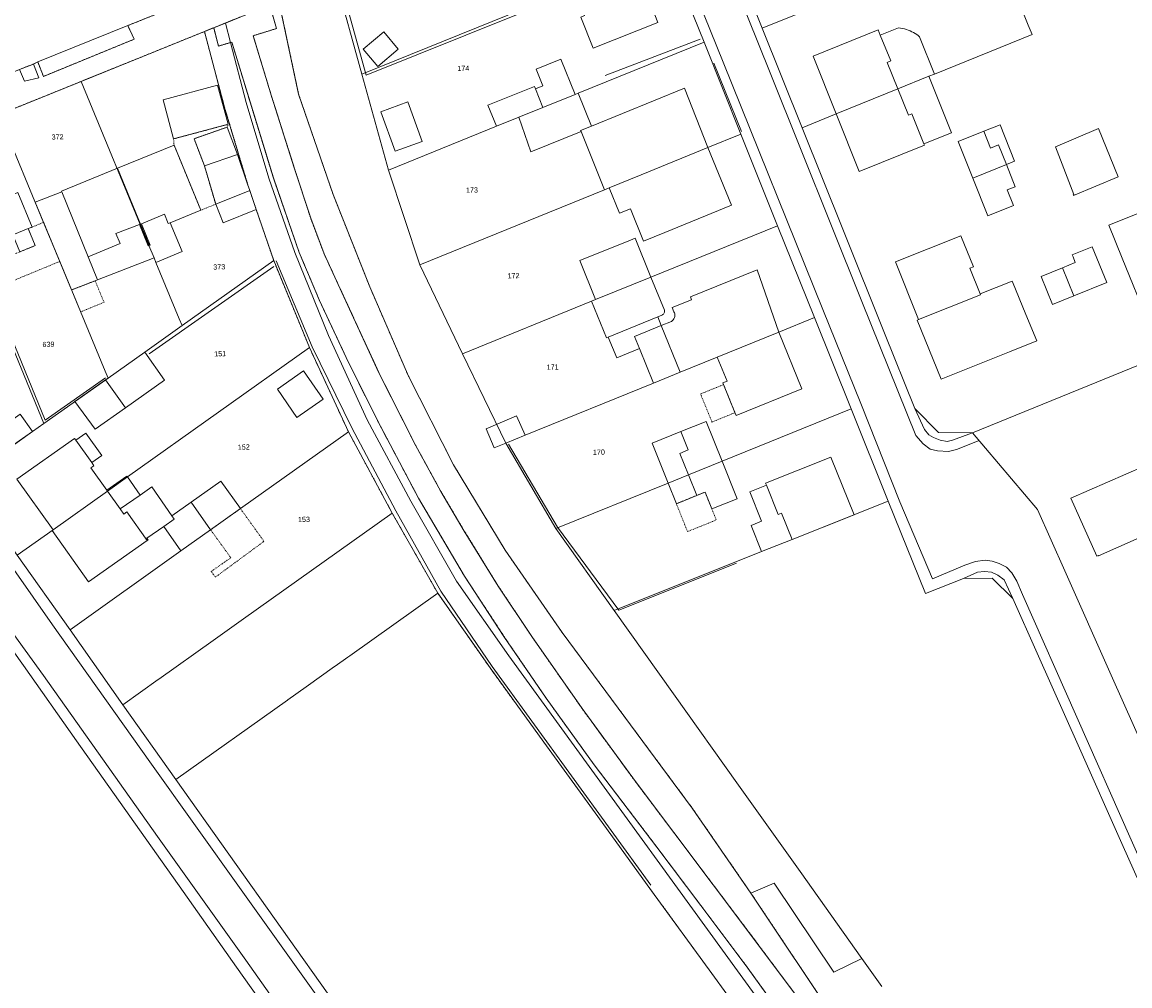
# Model space of a CAD drawing. Header units: millimetres. Extents: x -191 to 81095, y -508122 to 28741.
# Tile 224 of 251: x 5998 to 6148, y 9468 to 9599. Entities that reach past the tile are written whole.
import ezdxf

# ---------------------------------------------------------------- set-up
doc = ezdxf.new("R2010")
doc.units = ezdxf.units.MM
for name, pattern in [('VE22-087 DB - VST Hervest-Dorsten ALK VA2736$0$1', [0]), ('VE22-087 DB - VST Hervest-Dorsten ALK VA2736$0$2', [0.16, 0.06, -0.1]), ('VE22-087 DB - VST Hervest-Dorsten ALK VA2736$0$3', [0.26, 0.11, -0.15])]:
    doc.linetypes.add(name, pattern=pattern)
for name, color, linetype, lineweight in [('VE22-087 DB - VST Hervest-Dorsten ALK VA2736$0$AX_Bauteil', 7, 'VE22-087 DB - VST Hervest-Dorsten ALK VA2736$0$1', 18), ('VE22-087 DB - VST Hervest-Dorsten ALK VA2736$0$AX_Flurstueck', 9, 'VE22-087 DB - VST Hervest-Dorsten ALK VA2736$0$1', 18), ('VE22-087 DB - VST Hervest-Dorsten ALK VA2736$0$AX_Gebaeude', 7, 'VE22-087 DB - VST Hervest-Dorsten ALK VA2736$0$1', 18), ('VE22-087 DB - VST Hervest-Dorsten ALK VA2736$0$AX_IndustrieUndGewerbeflaeche', 7, 'VE22-087 DB - VST Hervest-Dorsten ALK VA2736$0$1', 18), ('VE22-087 DB - VST Hervest-Dorsten ALK VA2736$0$AX_SonstigesBauwerkOderSonstigeEinrichtung', 7, 'VE22-087 DB - VST Hervest-Dorsten ALK VA2736$0$1', 18), ('VE22-087 DB - VST Hervest-Dorsten ALK VA2736$0$AX_Strassenverkehr', 7, 'VE22-087 DB - VST Hervest-Dorsten ALK VA2736$0$1', 18), ('VE22-087 DB - VST Hervest-Dorsten ALK VA2736$0$AX_Strassenverkehrsanlage', 7, 'VE22-087 DB - VST Hervest-Dorsten ALK VA2736$0$1', 18), ('VE22-087 DB - VST Hervest-Dorsten ALK VA2736$0$AX_Vegetationsmerkmal', 7, 'VE22-087 DB - VST Hervest-Dorsten ALK VA2736$0$1', 18), ('VE22-087 DB - VST Hervest-Dorsten ALK VA2736$0$AX_Weg', 7, 'VE22-087 DB - VST Hervest-Dorsten ALK VA2736$0$1', 18), ('VE22-087 DB - VST Hervest-Dorsten ALK VA2736$0$AX_Wohnbauflaeche', 7, 'VE22-087 DB - VST Hervest-Dorsten ALK VA2736$0$1', 18)]:
    doc.layers.add(name, color=color, linetype=linetype, lineweight=lineweight)
doc.layers.add('XREF ALK Kataster', color=251, linetype='Continuous')
doc.styles.add('VE22-087 DB - VST Hervest-Dorsten ALK VA2736$0$0', font='arial.ttf')

# ---------------------------------------------------------------- blocks, each defined once
blk = doc.blocks.new('VE22-087 DB - VST Hervest-Dorsten ALK VA2736')
at = {"layer": 'VE22-087 DB - VST Hervest-Dorsten ALK VA2736$0$AX_Bauteil', "color": 7, "linetype": 'VE22-087 DB - VST Hervest-Dorsten ALK VA2736$0$1', "lineweight": 13, "ltscale": 0.5}
for points in [[(6084.71, 9557.68, 0), (6081.09, 9556.21, 0), (6081.76, 9554.56, 0), (6083.65, 9549.89, 0), (6087.25, 9551.36, 0)], [(6006.81, 9543.11, 0), (6005.45, 9542.14, 0), (6007.6, 9539.12, 0), (6008.98, 9540.09, 0)], [(6012.34, 9537.28, 0), (6009.66, 9535.37, 0), (6009.73, 9535.27, 0), (6011.46, 9532.84, 0), (6014.16, 9534.73, 0), (6012.44, 9537.19, 0)], [(6015.73, 9535.84, 0), (6014.16, 9534.73, 0), (6011.46, 9532.84, 0), (6011.96, 9532.15, 0), (6012.36, 9532.44, 0), (6015.11, 9528.57, 0), (6015.24, 9528.67, 0), (6015.08, 9528.89, 0), (6017.38, 9530.49, 0), (6018.76, 9531.45, 0), (6018.44, 9531.9, 0)]]:
    blk.add_polyline3d(points, close=True, dxfattribs=at)
at = {"layer": 'VE22-087 DB - VST Hervest-Dorsten ALK VA2736$0$AX_Flurstueck', "linetype": 'VE22-087 DB - VST Hervest-Dorsten ALK VA2736$0$1', "lineweight": 13, "ltscale": 0.5}
for points in [[(5995.06, 9586.22, 0), (6006.17, 9590.72, 0), (6022.85, 9597.47, 0), (6024.11, 9597.98, 0), (6025.7, 9598.62, 0), (6027.68, 9599.43, 0), (6031.69, 9601.05, 0), (6032.95, 9601.56, 0), (6040.61, 9604.66, 0), (6075.91, 9618.95, 0), (6081.46, 9621.2, 0), (6087.78, 9623.76, 0), (6092.58, 9625.7, 0), (6118.97, 9636.4, 0), (6134.13, 9642.54, 0), (6142.38, 9645.88, 0), (6147.57, 9647.99, 0), (6160.99, 9653.43, 0)], [(6151.93, 9496.19, 0), (6145.63, 9510.33, 0), (6139.35, 9524.46, 0), (6135.65, 9532.76, 0), (6126.82, 9543.16, 0), (6122.25, 9543.18, 0), (6119.02, 9546.45, 0), (6114.93, 9556.64, 0), (6109.36, 9570.5, 0), (6103.77, 9584.44, 0), (6098.36, 9597.91, 0), (6092.93, 9611.46, 0)], [(6085.5, 9608.46, 0), (6090.5, 9596.02, 0), (6095.49, 9583.58, 0), (6100.46, 9571.19, 0), (6105.46, 9558.75, 0), (6110.43, 9546.38, 0), (6115.43, 9533.9, 0), (6120.46, 9521.38, 0), (6125.6, 9523.42, 0), (6129.52, 9523.46, 0), (6132.29, 9520.72, 0), (6135.59, 9513.33, 0), (6141.31, 9500.46, 0), (6147.05, 9487.57, 0), (6152.77, 9474.73, 0)], [(6027.68, 9599.43, 0), (6025.7, 9598.62, 0), (6026.39, 9595.98, 0), (6028.51, 9587.85, 0), (6031.59, 9577.62, 0), (6035.08, 9567.54, 0), (6039.66, 9556.34, 0), (6044.9, 9544.92, 0), (6050.81, 9533.89, 0), (6056.96, 9523.08, 0), (6064.05, 9512.96, 0), (6102.18, 9460.42, 0)], [(6114.56, 9468.18, 0), (6111.86, 9471.98, 0), (6103.49, 9483.75, 0), (6095.15, 9495.47, 0), (6086.37, 9507.83, 0), (6078.33, 9519.12, 0), (6070.45, 9530.18, 0), (6063.65, 9541.77, 0), (6057.81, 9553.86, 0), (6052.02, 9565.87, 0), (6047.76, 9578.71, 0), (6044.18, 9591.69, 0), (6040.61, 9604.66, 0)], [(6102.18, 9460.42, 0), (6064.05, 9512.96, 0), (6056.96, 9523.08, 0), (6050.81, 9533.89, 0), (6044.9, 9544.92, 0), (6039.66, 9556.34, 0), (6035.08, 9567.54, 0), (6031.59, 9577.62, 0), (6028.51, 9587.85, 0), (6026.39, 9595.98, 0), (6025.7, 9598.62, 0), (6024.11, 9597.98, 0), (6022.85, 9597.47, 0), (6025.64, 9587.02, 0), (6028.75, 9576.69, 0), (6028.99, 9575.96, 0), (6029.87, 9573.39, 0), (6032.23, 9566.47, 0), (6037.08, 9554.68, 0), (6042.35, 9543.29, 0), (6048.29, 9532.27, 0), (6054.44, 9521.45, 0), (6061.52, 9511.33, 0), (6068.81, 9501.27, 0), (6076.11, 9491.22, 0), (6083.4, 9481.16, 0), (6091.54, 9469.96, 0), (6099.65, 9458.79, 0)], [(5991.11, 9521.81, 0), (5998.34, 9511.64, 0), (6005.53, 9501.46, 0), (6012.74, 9491.27, 0), (6019.98, 9481.04, 0), (6027.19, 9470.83, 0), (6034.36, 9460.73, 0)], [(6040.51, 9465.91, 0), (6033.33, 9476.01, 0), (6026.16, 9486.11, 0), (6018.97, 9496.23, 0), (6011.8, 9506.33, 0), (6004.66, 9516.49, 0), (5997.49, 9526.58, 0)]]:
    blk.add_polyline3d(points, dxfattribs=at)
for points in [[(6105.92, 9616.67, 0), (6097.56, 9613.29, 0), (6092.93, 9611.46, 0), (6098.36, 9597.91, 0), (6110.94, 9603.02, 0), (6115.93, 9605.05, 0), (6119.36, 9606.45, 0), (6129.45, 9610.55, 0), (6125.46, 9620.41, 0), (6123.05, 9619.43, 0), (6122.75, 9619.31, 0), (6122.37, 9620.24, 0), (6119.93, 9619.25, 0), (6118.83, 9621.97, 0)], [(6082.39, 9616.22, 0), (6079.71, 9618.92, 0), (6075.91, 9618.95, 0), (6040.61, 9604.66, 0), (6044.18, 9591.69, 0), (6072.88, 9603.34, 0), (6081.13, 9606.69, 0), (6085.5, 9608.46, 0)], [(6134.39, 9598.35, 0), (6129.45, 9610.55, 0), (6119.36, 9606.45, 0), (6115.93, 9605.05, 0), (6110.94, 9603.02, 0), (6098.36, 9597.91, 0), (6103.77, 9584.44, 0), (6108.38, 9586.33, 0), (6116.74, 9589.72, 0), (6120.92, 9591.41, 0), (6121.7, 9591.72, 0), (6134.91, 9597.07, 0)], [(6081.13, 9606.69, 0), (6072.88, 9603.34, 0), (6044.18, 9591.69, 0), (6047.76, 9578.71, 0), (6062.4, 9584.64, 0), (6065.4, 9585.86, 0), (6068.69, 9587.19, 0), (6073.06, 9588.96, 0), (6073.46, 9589.12, 0), (6090.5, 9596.02, 0), (6085.5, 9608.46, 0)], [(6028.75, 9576.69, 0), (6025.64, 9587.02, 0), (6022.85, 9597.47, 0), (6006.17, 9590.72, 0), (6015.34, 9568.51, 0), (6016.03, 9566.85, 0), (6016.29, 9566.22, 0), (6019.44, 9558.59, 0), (6019.82, 9557.67, 0), (6032.23, 9566.47, 0), (6029.87, 9573.39, 0), (6028.99, 9575.96, 0)], [(6090.5, 9596.02, 0), (6073.46, 9589.12, 0), (6073.06, 9588.96, 0), (6068.69, 9587.19, 0), (6065.4, 9585.86, 0), (6062.4, 9584.64, 0), (6047.76, 9578.71, 0), (6052.02, 9565.87, 0), (6077, 9576.05, 0), (6077.65, 9576.32, 0), (6082, 9578.09, 0), (6091.02, 9581.76, 0), (6095.49, 9583.58, 0)], [(5995.35, 9585.53, 0), (6001.09, 9571.64, 0), (6003.27, 9566.35, 0), (6009.42, 9551.48, 0), (6009.82, 9550.56, 0), (6014.78, 9554.08, 0), (6019.82, 9557.67, 0), (6019.44, 9558.59, 0), (6016.29, 9566.22, 0), (6016.03, 9566.85, 0), (6015.34, 9568.51, 0), (6006.17, 9590.72, 0), (5995.06, 9586.22, 0)], [(6001.09, 9571.64, 0), (5995.35, 9585.53, 0), (5994.77, 9585.29, 0), (5985.82, 9581.64, 0), (5989.22, 9573.37, 0), (6001.13, 9544.4, 0), (6009.82, 9550.56, 0), (6009.42, 9551.48, 0), (6003.27, 9566.35, 0)], [(6100.46, 9571.19, 0), (6095.49, 9583.58, 0), (6091.02, 9581.76, 0), (6082, 9578.09, 0), (6077.65, 9576.32, 0), (6077, 9576.05, 0), (6052.02, 9565.87, 0), (6057.81, 9553.86, 0), (6075.28, 9560.95, 0), (6075.82, 9561.18, 0), (6083.31, 9564.22, 0)], [(5985.74, 9545.36, 0), (5988.88, 9539.32, 0), (5997.91, 9545.68, 0), (5999.56, 9543.35, 0), (5999.59, 9543.31, 0), (6001.13, 9544.4, 0), (5989.22, 9573.37, 0), (5985.82, 9581.64, 0), (5975.72, 9577.52, 0), (5974.56, 9574.79, 0), (5974.91, 9571.75, 0), (5981.54, 9554.27, 0)], [(6075.82, 9561.18, 0), (6075.28, 9560.95, 0), (6057.81, 9553.86, 0), (6063.65, 9541.77, 0), (6066.27, 9542.83, 0), (6083.65, 9549.89, 0), (6087.25, 9551.36, 0), (6092.29, 9553.4, 0), (6100.61, 9556.78, 0), (6105.46, 9558.75, 0), (6100.46, 9571.19, 0), (6083.31, 9564.22, 0)], [(6009.82, 9550.56, 0), (6001.13, 9544.4, 0), (5999.59, 9543.31, 0), (5990.27, 9536.7, 0), (5990.41, 9536.49, 0), (5997.49, 9526.58, 0), (6002.37, 9530.04, 0), (6009.73, 9535.27, 0), (6012.44, 9537.19, 0), (6037.08, 9554.68, 0), (6032.23, 9566.47, 0), (6019.82, 9557.67, 0), (6014.78, 9554.08, 0)], [(6110.43, 9546.38, 0), (6105.46, 9558.75, 0), (6100.61, 9556.78, 0), (6092.29, 9553.4, 0), (6087.25, 9551.36, 0), (6083.65, 9549.89, 0), (6066.27, 9542.83, 0), (6063.65, 9541.77, 0), (6070.45, 9530.18, 0), (6085.63, 9536.33, 0), (6088.4, 9537.45, 0), (6092.95, 9539.3, 0)], [(6042.35, 9543.29, 0), (6037.08, 9554.68, 0), (6012.44, 9537.19, 0), (6009.73, 9535.27, 0), (6002.37, 9530.04, 0), (5997.49, 9526.58, 0), (6004.66, 9516.49, 0), (6019.67, 9527.17, 0), (6023.69, 9530.03, 0), (6027.73, 9532.89, 0)], [(5999.59, 9543.31, 0), (5999.56, 9543.35, 0), (5997.91, 9545.68, 0), (5988.88, 9539.32, 0), (5990.27, 9536.7, 0)], [(6092.95, 9539.3, 0), (6088.4, 9537.45, 0), (6085.63, 9536.33, 0), (6070.45, 9530.18, 0), (6078.33, 9519.12, 0), (6098.29, 9527.07, 0), (6102.42, 9528.71, 0), (6115.43, 9533.9, 0), (6110.43, 9546.38, 0)], [(6023.69, 9530.03, 0), (6019.67, 9527.17, 0), (6004.66, 9516.49, 0), (6011.8, 9506.33, 0), (6016.61, 9509.75, 0), (6016.68, 9509.8, 0), (6024.06, 9515.05, 0), (6028.15, 9517.95, 0), (6048.29, 9532.27, 0), (6042.35, 9543.29, 0), (6027.73, 9532.89, 0)], [(6054.44, 9521.45, 0), (6048.29, 9532.27, 0), (6028.15, 9517.95, 0), (6024.06, 9515.05, 0), (6016.68, 9509.8, 0), (6016.61, 9509.75, 0), (6011.8, 9506.33, 0), (6018.97, 9496.23, 0), (6034.09, 9506.98, 0), (6034.14, 9507.02, 0), (6036.61, 9508.77, 0), (6040.48, 9511.52, 0), (6040.54, 9511.56, 0), (6042.25, 9512.78, 0), (6042.25, 9512.79, 0), (6042.52, 9512.98, 0)]]:
    blk.add_polyline3d(points, close=True, dxfattribs=at)
at = {"layer": 'VE22-087 DB - VST Hervest-Dorsten ALK VA2736$0$AX_Gebaeude', "color": 7, "linetype": 'VE22-087 DB - VST Hervest-Dorsten ALK VA2736$0$1', "lineweight": 13, "ltscale": 0.5}
for points in [[(6084.26, 9598.68, 0), (6081.13, 9606.69, 0), (6072.88, 9603.34, 0), (6074.33, 9599.64, 0), (6073.82, 9599.43, 0), (6075.48, 9595.22, 0)], [(6115.77, 9593.49, 0), (6114.36, 9596.99, 0), (6114.07, 9597.7, 0), (6105.25, 9594.13, 0), (6108.38, 9586.33, 0), (6116.74, 9589.72, 0), (6115.3, 9593.3, 0)], [(6116.82, 9597.98, 0), (6114.36, 9596.99, 0), (6115.77, 9593.49, 0), (6115.3, 9593.3, 0), (6116.74, 9589.72, 0), (6120.92, 9591.41, 0), (6121.7, 9591.72, 0), (6119.67, 9596.76, 0), (6119.48, 9596.92, 0), (6119.28, 9597.06, 0), (6119.07, 9597.2, 0), (6118.85, 9597.33, 0), (6118.63, 9597.45, 0), (6118.41, 9597.55, 0), (6118.15, 9597.66, 0), (6117.89, 9597.75, 0), (6117.63, 9597.82, 0), (6117.36, 9597.89, 0), (6117.1, 9597.94, 0)], [(6047.13, 9597.44, 0), (6044.35, 9595.1, 0), (6046.32, 9592.75, 0), (6049.1, 9595.09, 0)], [(6068.67, 9590.1, 0), (6067.67, 9589.7, 0), (6068.69, 9587.19, 0), (6073.06, 9588.96, 0), (6071.12, 9593.73, 0), (6067.76, 9592.36, 0)], [(6024.63, 9590.2, 0), (6017.26, 9588.21, 0), (6018.68, 9582.94, 0), (6026.07, 9584.91, 0)], [(6120.92, 9591.41, 0), (6116.74, 9589.72, 0), (6118.18, 9586.14, 0), (6118.64, 9586.33, 0), (6120.27, 9582.27, 0), (6124.01, 9583.78, 0)], [(6067.53, 9590.04, 0), (6061.24, 9587.49, 0), (6062.4, 9584.64, 0), (6065.4, 9585.86, 0), (6068.69, 9587.19, 0), (6067.67, 9589.7, 0)], [(6075.25, 9584.66, 0), (6073.46, 9589.12, 0), (6073.06, 9588.96, 0), (6068.69, 9587.19, 0), (6065.4, 9585.86, 0), (6067.06, 9581.18, 0), (6073.84, 9583.92, 0), (6073.78, 9584.06, 0)], [(6075.25, 9584.66, 0), (6073.78, 9584.06, 0), (6073.84, 9583.92, 0), (6077, 9576.05, 0), (6077.65, 9576.32, 0), (6082, 9578.09, 0), (6091.02, 9581.76, 0), (6087.84, 9589.8, 0)], [(6118.64, 9586.33, 0), (6118.18, 9586.14, 0), (6116.74, 9589.72, 0), (6108.38, 9586.33, 0), (6111.51, 9578.54, 0), (6120.33, 9582.11, 0), (6120.27, 9582.27, 0)], [(6050.41, 9587.94, 0), (6046.74, 9586.62, 0), (6048.67, 9581.27, 0), (6052.34, 9582.59, 0)], [(6027.33, 9580.81, 0), (6025.94, 9584.53, 0), (6021.45, 9582.96, 0), (6022.86, 9579.27, 0)], [(6130.57, 9584.85, 0), (6128.38, 9583.98, 0), (6129.29, 9581.7, 0), (6130.37, 9582.13, 0), (6131.43, 9579.46, 0), (6132.53, 9579.9, 0)], [(6140.54, 9575.4, 0), (6140.46, 9575.37, 0), (6140.5, 9575.27, 0), (6146.55, 9577.82, 0), (6143.91, 9584.34, 0), (6138.06, 9581.87, 0)], [(6129.29, 9581.7, 0), (6128.38, 9583.98, 0), (6124.9, 9582.6, 0), (6126.89, 9577.61, 0), (6131.43, 9579.46, 0), (6130.37, 9582.13, 0)], [(6015.52, 9568.57, 0), (6014.35, 9571.45, 0), (6017.44, 9572.75, 0), (6017.96, 9571.47, 0), (6018.23, 9571.58, 0), (6022.36, 9573.28, 0), (6018.74, 9582.1, 0), (6011.09, 9578.97, 0), (6014.21, 9571.39, 0), (6015.39, 9568.53, 0)], [(6091.02, 9581.76, 0), (6082, 9578.09, 0), (6077.65, 9576.32, 0), (6079.06, 9572.87, 0), (6080.52, 9573.47, 0), (6082.32, 9569.1, 0), (6085.2, 9570.28, 0), (6094.21, 9573.96, 0)], [(6027.33, 9580.81, 0), (6022.86, 9579.27, 0), (6024.38, 9574.1, 0), (6028.99, 9575.96, 0), (6028.75, 9576.69, 0)], [(6015.39, 9568.53, 0), (6014.21, 9571.39, 0), (6011.09, 9578.97, 0), (6003.5, 9575.87, 0), (6003.53, 9575.77, 0), (6007.1, 9566.99, 0), (6011.44, 9568.78, 0), (6010.88, 9570.12, 0), (6014.07, 9571.33, 0), (6015.25, 9568.47, 0), (6015.34, 9568.51, 0)], [(6132.62, 9576.44, 0), (6131.43, 9579.46, 0), (6126.89, 9577.61, 0), (6128.91, 9572.51, 0), (6132.39, 9573.9, 0), (6131.54, 9576.02, 0)], [(5997.58, 9575.7, 0), (5994.96, 9574.62, 0), (5996.9, 9569.94, 0), (5999, 9570.79, 0), (5999.52, 9571, 0)], [(6007.1, 9566.99, 0), (6003.53, 9575.77, 0), (5999.96, 9574.37, 0), (6004.88, 9562.49, 0), (6008.06, 9563.73, 0), (6008.38, 9563.86, 0)], [(6028.99, 9575.96, 0), (6024.38, 9574.1, 0), (6025.39, 9571.58, 0), (6029.87, 9573.39, 0)], [(6159.3, 9571.71, 0), (6155.86, 9570.31, 0), (6154.04, 9574.76, 0), (6145.28, 9571.27, 0), (6147.1, 9566.81, 0), (6150.68, 9558.05, 0), (6162.9, 9563.01, 0), (6162.83, 9563.18, 0), (6159.36, 9571.55, 0)], [(6017.44, 9572.75, 0), (6014.35, 9571.45, 0), (6015.52, 9568.57, 0), (6015.39, 9568.53, 0), (6015.34, 9568.51, 0), (6016.03, 9566.85, 0), (6016.29, 9566.22, 0), (6019.84, 9567.68, 0), (6018.23, 9571.58, 0), (6017.96, 9571.47, 0)], [(5999.94, 9568.49, 0), (5999, 9570.79, 0), (5996.9, 9569.94, 0), (5997.85, 9567.64, 0)], [(6014.07, 9571.33, 0), (6010.88, 9570.12, 0), (6011.44, 9568.78, 0), (6007.1, 9566.99, 0), (6008.38, 9563.86, 0), (6016.03, 9566.85, 0), (6015.34, 9568.51, 0), (6015.25, 9568.47, 0)], [(6081.16, 9569.49, 0), (6080.55, 9569.24, 0), (6073.68, 9566.46, 0), (6075.82, 9561.18, 0), (6083.31, 9564.22, 0)], [(6126.96, 9565.61, 0), (6125.27, 9569.83, 0), (6116.43, 9566.29, 0), (6119.55, 9558.5, 0), (6127.94, 9561.84, 0), (6127.88, 9561.97, 0), (6126.5, 9565.42, 0)], [(6145.02, 9563.52, 0), (6143.06, 9568.33, 0), (6140.35, 9567.23, 0), (6140.45, 9566.98, 0), (6140.76, 9566.19, 0), (6139.02, 9565.48, 0), (6140.55, 9561.7, 0)], [(6086.42, 9559.55, 0), (6086.49, 9559.4, 0), (6086.53, 9559.24, 0), (6086.54, 9559.07, 0), (6086.53, 9558.9, 0), (6086.49, 9558.74, 0), (6086.41, 9558.59, 0), (6086.32, 9558.45, 0), (6086.2, 9558.33, 0), (6086.07, 9558.23, 0), (6084.71, 9557.68, 0), (6081.09, 9556.21, 0), (6081.76, 9554.56, 0), (6083.65, 9549.89, 0), (6087.25, 9551.36, 0), (6092.29, 9553.4, 0), (6100.61, 9556.78, 0), (6097.68, 9565.2, 0), (6088.65, 9561.54, 0), (6088.8, 9561.17, 0), (6086.2, 9560.12, 0)], [(6139.02, 9565.48, 0), (6136.13, 9564.31, 0), (6137.67, 9560.53, 0), (6140.55, 9561.7, 0)], [(6085.13, 9559.74, 0), (6083.31, 9564.22, 0), (6075.82, 9561.18, 0), (6075.28, 9560.95, 0), (6077.29, 9556.01, 0), (6077.53, 9556.11, 0), (6084.24, 9558.84, 0), (6084.78, 9559.06, 0), (6084.86, 9559.1, 0), (6084.93, 9559.15, 0), (6085, 9559.22, 0), (6085.05, 9559.29, 0), (6085.09, 9559.38, 0), (6085.12, 9559.47, 0), (6085.14, 9559.56, 0), (6085.14, 9559.65, 0)], [(6134.07, 9559.17, 0), (6132.25, 9563.61, 0), (6132.22, 9563.69, 0), (6127.88, 9561.97, 0), (6127.94, 9561.84, 0), (6119.55, 9558.5, 0), (6119.56, 9558.48, 0), (6119.37, 9558.41, 0), (6122.58, 9550.42, 0), (6131.84, 9554.12, 0), (6135.53, 9555.59, 0)], [(6084.24, 9558.84, 0), (6077.53, 9556.11, 0), (6078.67, 9553.3, 0), (6081.76, 9554.56, 0), (6081.09, 9556.21, 0), (6084.71, 9557.68, 0)], [(6103.72, 9549.12, 0), (6100.61, 9556.78, 0), (6092.29, 9553.4, 0), (6093.62, 9550.13, 0), (6093.05, 9549.9, 0), (6093.14, 9549.68, 0), (6094.68, 9545.88, 0), (6094.83, 9545.5, 0)], [(6014.78, 9554.08, 0), (6009.82, 9550.56, 0), (6009.46, 9550.31, 0), (6012.16, 9546.54, 0), (6017.46, 9550.29, 0)], [(6036.28, 9551.54, 0), (6032.73, 9549.06, 0), (6035.38, 9545.24, 0), (6038.94, 9547.71, 0)], [(6012.16, 9546.54, 0), (6009.46, 9550.31, 0), (6005.33, 9547.39, 0), (6008.06, 9543.63, 0)], [(5997.91, 9545.68, 0), (5993.51, 9542.57, 0), (5995.2, 9540.26, 0), (5999.56, 9543.35, 0)], [(6062.1, 9541.14, 0), (6063.65, 9541.77, 0), (6066.27, 9542.83, 0), (6065.09, 9545.44, 0), (6060.99, 9543.67, 0)], [(6088.35, 9540.83, 0), (6087.22, 9540.37, 0), (6088.4, 9537.45, 0), (6092.95, 9539.3, 0), (6090.79, 9544.68, 0), (6087.35, 9543.31, 0)], [(6006.81, 9543.11, 0), (6005.45, 9542.14, 0), (6005.27, 9542.39, 0), (5997.46, 9536.88, 0), (6002.37, 9530.04, 0), (6009.73, 9535.27, 0), (6009.66, 9535.37, 0), (6007.49, 9538.41, 0), (6007.9, 9538.7, 0), (6007.6, 9539.12, 0), (6008.98, 9540.09, 0)], [(6088.35, 9540.83, 0), (6087.35, 9543.31, 0), (6083.46, 9541.75, 0), (6085.63, 9536.33, 0), (6088.4, 9537.45, 0), (6087.22, 9540.37, 0)], [(6094.98, 9534.21, 0), (6092.95, 9539.3, 0), (6088.4, 9537.45, 0), (6089.5, 9534.67, 0), (6090.63, 9535.13, 0), (6091.55, 9532.84, 0)], [(6110.8, 9532.06, 0), (6107.67, 9539.86, 0), (6098.83, 9536.32, 0), (6098.93, 9536.08, 0), (6100.52, 9532.1, 0), (6100.98, 9532.29, 0), (6102.42, 9528.71, 0), (6102.42, 9528.7, 0)], [(6152.54, 9539.7, 0), (6140.13, 9534.32, 0), (6143.65, 9526.44, 0), (6143.87, 9526.54, 0), (6143.89, 9526.49, 0), (6152.15, 9530.16, 0), (6152.31, 9529.81, 0), (6156.17, 9531.43, 0), (6155.98, 9531.88, 0), (6154.51, 9535.21, 0), (6155.22, 9537.08, 0), (6154.38, 9538.97, 0), (6152.58, 9539.61, 0)], [(6015.73, 9535.84, 0), (6014.16, 9534.73, 0), (6012.44, 9537.19, 0), (6012.34, 9537.28, 0), (6009.66, 9535.37, 0), (6009.73, 9535.27, 0), (6002.37, 9530.04, 0), (6002.23, 9529.93, 0), (6007.18, 9522.97, 0), (6015.11, 9528.57, 0), (6015.24, 9528.67, 0), (6015.08, 9528.89, 0), (6017.38, 9530.49, 0), (6018.76, 9531.45, 0), (6018.44, 9531.9, 0)], [(6025.06, 9536.6, 0), (6021.04, 9533.75, 0), (6023.69, 9530.03, 0), (6027.73, 9532.89, 0)], [(6088.4, 9537.45, 0), (6085.63, 9536.33, 0), (6086.75, 9533.55, 0), (6089.5, 9534.67, 0)], [(6098.93, 9536.08, 0), (6096.68, 9535.18, 0), (6098.28, 9531.18, 0), (6096.87, 9530.62, 0), (6098.29, 9527.07, 0), (6102.42, 9528.71, 0), (6100.98, 9532.29, 0), (6100.52, 9532.1, 0)], [(6018.76, 9531.45, 0), (6017.38, 9530.49, 0), (6019.67, 9527.17, 0), (6023.69, 9530.03, 0), (6021.04, 9533.75, 0), (6018.44, 9531.9, 0)]]:
    blk.add_polyline3d(points, close=True, dxfattribs=at)
at = {"layer": 'VE22-087 DB - VST Hervest-Dorsten ALK VA2736$0$AX_IndustrieUndGewerbeflaeche', "color": 253, "linetype": 'VE22-087 DB - VST Hervest-Dorsten ALK VA2736$0$1', "lineweight": 13, "ltscale": 0.5, "true_color": 0x999999}
blk.add_polyline3d([(5999.59, 9543.31, 0), (5999.56, 9543.35, 0), (5997.91, 9545.68, 0), (5988.88, 9539.32, 0), (5990.27, 9536.7, 0)], close=True, dxfattribs=at)
at = {"layer": 'VE22-087 DB - VST Hervest-Dorsten ALK VA2736$0$AX_SonstigesBauwerkOderSonstigeEinrichtung', "color": 7, "linetype": 'VE22-087 DB - VST Hervest-Dorsten ALK VA2736$0$3', "lineweight": 13, "ltscale": 0.5}
for points in [[(6026.07, 9584.91, 0), (6018.68, 9582.94, 0), (6018.74, 9582.1, 0), (6022.36, 9573.28, 0), (6024.38, 9574.1, 0), (6022.86, 9579.27, 0), (6021.45, 9582.96, 0), (6025.94, 9584.53, 0)], [(6001.09, 9571.64, 0), (5999.52, 9571, 0), (5999, 9570.79, 0), (5999.94, 9568.49, 0), (5997.85, 9567.64, 0), (5995.37, 9566.63, 0), (5996.16, 9564.7, 0), (5995.82, 9564.56, 0), (5996.24, 9563.45, 0), (6003.27, 9566.35, 0)], [(6008.06, 9563.73, 0), (6004.88, 9562.49, 0), (6006.1, 9559.52, 0), (6009.26, 9560.82, 0)], [(6093.14, 9549.68, 0), (6090.02, 9548.41, 0), (6091.57, 9544.61, 0), (6094.68, 9545.88, 0)], [(6090.63, 9535.13, 0), (6089.5, 9534.67, 0), (6086.75, 9533.55, 0), (6088.26, 9529.78, 0), (6092.15, 9531.35, 0), (6091.55, 9532.84, 0)], [(6027.73, 9532.89, 0), (6023.69, 9530.03, 0), (6026.43, 9526.24, 0), (6023.78, 9524.39, 0), (6024.34, 9523.62, 0), (6030.62, 9528.24, 0), (6030.92, 9528.46, 0)]]:
    blk.add_polyline3d(points, close=True, dxfattribs=at)
at = {"layer": 'VE22-087 DB - VST Hervest-Dorsten ALK VA2736$0$AX_Strassenverkehr', "color": 253, "linetype": 'VE22-087 DB - VST Hervest-Dorsten ALK VA2736$0$1', "lineweight": 13, "ltscale": 0.5, "true_color": 0x999999}
blk.add_polyline3d([(6012.47, 9598.27, 0), (6000.28, 9593.36, 0), (6001.06, 9591.4, 0), (6013.34, 9596.43, 0)], close=True, dxfattribs=at)
at = {"layer": 'VE22-087 DB - VST Hervest-Dorsten ALK VA2736$0$AX_Strassenverkehrsanlage', "color": 7, "linetype": 'VE22-087 DB - VST Hervest-Dorsten ALK VA2736$0$1', "lineweight": 13, "ltscale": 0.5, "true_color": 0xf7f7f0}
for points in [[(6127.72, 9542.1, 0), (6124.69, 9540.88, 0), (6123.58, 9540.6, 0), (6122.1, 9540.72, 0), (6121.12, 9540.96, 0), (6120.17, 9541.68, 0), (6119.18, 9542.8, 0), (6111.87, 9560.93, 0), (6099.46, 9591.87, 0), (6088.64, 9618.74, 0), (6087.91, 9620.67, 0), (6087.64, 9621.58, 0), (6087.53, 9622.48, 0), (6087.64, 9623.33, 0), (6087.78, 9623.76, 0)], [(6165.1, 9449.69, 0), (6164.92, 9450.71, 0), (6164.13, 9452.54, 0), (6148.31, 9488.04, 0), (6133.63, 9521.27, 0), (6132.83, 9523.06, 0), (6132.17, 9524.18, 0), (6131.44, 9524.98, 0), (6130.46, 9525.44, 0), (6129.5, 9525.79, 0), (6128.56, 9525.93, 0), (6127.26, 9525.75, 0), (6125.81, 9525.22, 0), (6121.41, 9523.37, 0), (6116.99, 9533.79, 0), (6111.71, 9547.12, 0), (6106.57, 9559.85, 0), (6093.1, 9593.31, 0), (6083.66, 9616.69, 0), (6081.83, 9620.53, 0), (6081.46, 9621.2, 0)], [(6012.47, 9598.27, 0), (6019.07, 9600.92, 0)], [(5972.05, 9576.89, 0), (5972.52, 9578.45, 0), (5973.1, 9579.71, 0), (5973.75, 9580.58, 0), (5974.69, 9581.34, 0), (5975.92, 9581.88, 0), (5978.75, 9583.01, 0), (5989.13, 9587.3, 0), (5994.37, 9590.56, 0), (5995.83, 9591.51, 0), (5997.82, 9592.34, 0), (5999.71, 9593.07, 0), (6000.28, 9593.36, 0)]]:
    blk.add_polyline3d(points, dxfattribs=at)
at = {"layer": 'VE22-087 DB - VST Hervest-Dorsten ALK VA2736$0$AX_Vegetationsmerkmal', "color": 7, "linetype": 'VE22-087 DB - VST Hervest-Dorsten ALK VA2736$0$1', "lineweight": 13, "ltscale": 0.5}
for points in [[(6077.11, 9591.52, 0), (6089.96, 9596.43, 0)], [(6006.54, 9590.87, 0), (6014.2, 9593.97, 0)], [(6091.83, 9593.21, 0), (6095.55, 9583.93, 0)]]:
    blk.add_polyline3d(points, dxfattribs=at)
blk.add_polyline3d([(5999.71, 9593.07, 0), (5997.82, 9592.34, 0), (5998.49, 9590.76, 0), (6000.42, 9591.19, 0)], close=True, dxfattribs=at)
at = {"layer": 'VE22-087 DB - VST Hervest-Dorsten ALK VA2736$0$AX_Wohnbauflaeche', "color": 253, "linetype": 'VE22-087 DB - VST Hervest-Dorsten ALK VA2736$0$1', "lineweight": 13, "ltscale": 0.5, "true_color": 0x999999}
blk.add_polyline3d([(6160.99, 9653.43, 0), (6147.57, 9647.99, 0), (6142.38, 9645.88, 0), (6134.13, 9642.54, 0), (6118.97, 9636.4, 0), (6092.58, 9625.7, 0), (6089.86, 9623.02, 0), (6089.82, 9619.21, 0), (6092.93, 9611.46, 0), (6098.36, 9597.91, 0), (6103.77, 9584.44, 0), (6109.36, 9570.5, 0), (6114.93, 9556.64, 0), (6119.02, 9546.45, 0), (6120.34, 9543.61, 0), (6120.91, 9542.9, 0), (6121.56, 9542.51, 0), (6122.45, 9542.14, 0), (6123.39, 9541.98, 0), (6124.14, 9542.15, 0), (6126.82, 9543.16, 0), (6149.55, 9552.38, 0)], dxfattribs=at)
at = {"layer": 'VE22-087 DB - VST Hervest-Dorsten ALK VA2736$0$AX_Flurstueck', "char_height": 0.7, "attachment_point": 2, "rotation": 1.5894, "style": 'VE22-087 DB - VST Hervest-Dorsten ALK VA2736$0$0', "bg_fill": 3, "box_fill_scale": 1, "bg_fill_color": 256, "bg_fill_transparency": 0}
for s, insert in [('174', (6057.89, 9592.84)), ('372', (6002.97, 9583.56)), ('173', (6059.06, 9576.36)), ('373', (6024.85, 9565.96)), ('172', (6064.69, 9564.77)), ('639', (6001.73, 9555.48)), ('151', (6024.98, 9554.21)), ('171', (6069.98, 9552.4)), ('152', (6028.17, 9541.57)), ('170', (6076.25, 9540.88)), ('153', (6036.32, 9531.78))]:
    blk.add_mtext(s, dxfattribs=dict(at, insert=insert))
at = {"layer": 'VE22-087 DB - VST Hervest-Dorsten ALK VA2736$0$AX_Strassenverkehr', "color": 253, "linetype": 'VE22-087 DB - VST Hervest-Dorsten ALK VA2736$0$1', "lineweight": 13, "ltscale": 0.5, "true_color": 0x999999}
for points in [[(5997.82, 9592.34, 0), (5999.71, 9593.07, 0), (6000.28, 9593.36, 0), (6012.47, 9598.27, 0), (6019.07, 9600.92, 0)], [(6085.5, 9608.46, 0), (6090.5, 9596.02, 0), (6095.49, 9583.58, 0), (6100.46, 9571.19, 0), (6105.46, 9558.75, 0), (6110.43, 9546.38, 0), (6115.43, 9533.9, 0), (6120.46, 9521.38, 0), (6125.6, 9523.42, 0), (6127.51, 9524.28, 0), (6128.46, 9524.37, 0), (6129.41, 9524.3, 0), (6130.28, 9523.89, 0), (6131.12, 9523.23, 0), (6132.29, 9520.72, 0), (6135.59, 9513.33, 0), (6141.31, 9500.46, 0), (6147.05, 9487.57, 0), (6152.77, 9474.73, 0)], [(6151.93, 9496.19, 0), (6145.63, 9510.33, 0), (6139.35, 9524.46, 0), (6135.65, 9532.76, 0), (6126.82, 9543.16, 0), (6124.14, 9542.15, 0), (6123.39, 9541.98, 0), (6122.45, 9542.14, 0), (6121.56, 9542.51, 0), (6120.91, 9542.9, 0), (6120.34, 9543.61, 0), (6119.02, 9546.45, 0), (6114.93, 9556.64, 0), (6109.36, 9570.5, 0), (6103.77, 9584.44, 0), (6098.36, 9597.91, 0), (6092.93, 9611.46, 0)], [(5991.11, 9521.81, 0), (5998.34, 9511.64, 0), (6005.53, 9501.46, 0), (6012.74, 9491.27, 0), (6019.98, 9481.04, 0), (6027.19, 9470.83, 0), (6034.36, 9460.73, 0)], [(6040.51, 9465.91, 0), (6033.33, 9476.01, 0), (6026.16, 9486.11, 0), (6018.97, 9496.23, 0), (6011.8, 9506.33, 0), (6004.66, 9516.49, 0), (5997.49, 9526.58, 0)]]:
    blk.add_polyline3d(points, dxfattribs=at)
at = {"layer": 'VE22-087 DB - VST Hervest-Dorsten ALK VA2736$0$AX_Strassenverkehrsanlage', "color": 7, "linetype": 'VE22-087 DB - VST Hervest-Dorsten ALK VA2736$0$1', "lineweight": 13, "ltscale": 0.5, "true_color": 0xf7f7f0}
for points in [[(5972.05, 9576.89, 0), (5971.89, 9576.31, 0), (5971.89, 9575.88, 0), (5971.96, 9575.4, 0), (5974, 9569.64, 0), (5977.17, 9561.11, 0), (5982.55, 9548.47, 0), (5985.02, 9543.39, 0), (5988.07, 9537.79, 0), (5991.77, 9532.16, 0), (6002.3, 9517.16, 0), (6015.47, 9498.6, 0), (6027.83, 9481.3, 0), (6043.62, 9459.16, 0), (6048.08, 9452.73, 0), (6053.72, 9443.39, 0), (6057.06, 9437.26, 0), (6063.25, 9424.34, 0), (6067.62, 9415.45, 0), (6068.9, 9412.64, 0), (6069.27, 9412.01, 0), (6069.81, 9411.29, 0)], [(6064.21, 9409.04, 0), (6064.1, 9410.24, 0), (6063.92, 9411.13, 0), (6063.57, 9412.13, 0), (6062.81, 9413.83, 0), (6052.92, 9434.4, 0), (6049.75, 9440.01, 0), (6045.88, 9446.65, 0), (6041.13, 9453.8, 0), (6028.45, 9471.77, 0), (6016.5, 9488.5, 0), (6001.05, 9510.28, 0), (5985.91, 9531.2, 0), (5984.22, 9533.81, 0), (5982.55, 9536.7, 0), (5978.68, 9544.6, 0), (5975.97, 9550.64, 0), (5967.2, 9572.82, 0), (5966.76, 9573.93, 0), (5966.36, 9574.59, 0)]]:
    blk.add_polyline3d(points, dxfattribs=at)
at = {"layer": 'VE22-087 DB - VST Hervest-Dorsten ALK VA2736$0$AX_Vegetationsmerkmal', "color": 7, "linetype": 'VE22-087 DB - VST Hervest-Dorsten ALK VA2736$0$1', "lineweight": 13, "ltscale": 0.5}
for points in [[(6041.27, 9604.09, 0), (6044.73, 9591.56, 0), (6065.11, 9599.72, 0)], [(6031.69, 9601.05, 0), (6032.61, 9597.88, 0), (6029.46, 9596.9, 0), (6031.94, 9588.71, 0), (6035.02, 9579.03, 0), (6037.24, 9572.19, 0), (6039.05, 9567.4, 0), (6041.47, 9562.15, 0), (6046.48, 9551.29, 0), (6051.42, 9541.5, 0), (6054.88, 9535.2, 0), (6058.04, 9529.86, 0), (6062.64, 9522.41, 0), (6067.17, 9515.58, 0), (6073.98, 9505.82, 0), (6081.21, 9495.93, 0), (6097.07, 9474.9, 0), (6103.93, 9465.7, 0)], [(6120.83, 9444.88, 0), (6096.85, 9480.84, 0), (6088.9, 9492.36, 0), (6071.27, 9516.14, 0), (6063.56, 9527.26, 0), (6056.59, 9538.82, 0), (6050.47, 9550.83, 0), (6045.24, 9562.91, 0), (6040.27, 9575.42, 0), (6035.61, 9588.98, 0), (6032.95, 9601.56, 0)], [(6120.83, 9444.88, 0), (6096.85, 9480.84, 0), (6088.9, 9492.36, 0), (6071.27, 9516.14, 0), (6063.56, 9527.26, 0), (6056.59, 9538.82, 0), (6050.47, 9550.83, 0), (6045.24, 9562.91, 0), (6040.27, 9575.42, 0), (6035.61, 9588.98, 0), (6033.04, 9601.13, 0)], [(6103.15, 9461.34, 0), (6096.44, 9470.69, 0), (6090.08, 9479.15, 0), (6084.11, 9487.08, 0), (6075.62, 9498.21, 0), (6069.1, 9507.25, 0), (6063.41, 9515.6, 0), (6058.07, 9523.74, 0), (6051.83, 9534.32, 0), (6046.27, 9544.82, 0), (6042.05, 9553.34, 0), (6038.43, 9561.07, 0), (6035.68, 9567.57, 0), (6032.19, 9577.65, 0), (6029.03, 9587.95, 0), (6026.57, 9596.03, 0), (6026.39, 9595.98, 0), (6024.76, 9595.5, 0), (6024.11, 9597.98, 0), (6022.85, 9597.47, 0), (6025.64, 9587.02, 0), (6028.75, 9576.69, 0), (6028.99, 9575.96, 0), (6029.87, 9573.39, 0), (6032.23, 9566.47, 0), (6037.08, 9554.68, 0), (6042.35, 9543.29, 0), (6048.29, 9532.27, 0), (6054.44, 9521.45, 0), (6061.52, 9511.33, 0), (6068.81, 9501.27, 0), (6076.11, 9491.22, 0), (6083.4, 9481.16, 0), (6091.54, 9469.96, 0), (6099.65, 9458.79, 0)], [(6083.27, 9481.9, 0), (6061.81, 9511.5, 0), (6054.85, 9521.71, 0), (6048.75, 9532.58, 0), (6042.83, 9543.84, 0), (6037.45, 9554.78, 0), (6032.55, 9566.41, 0)], [(6015.38, 9553.84, 0), (6032.26, 9565.68, 0)], [(5995.36, 9559.35, 0), (6001.31, 9544.88, 0), (6009.48, 9550.59, 0)], [(6064.01, 9541.6, 0), (6070.64, 9530.37, 0), (6078.97, 9519.14, 0), (6094.91, 9525.5, 0)]]:
    blk.add_polyline3d(points, dxfattribs=at)
at = {"layer": 'VE22-087 DB - VST Hervest-Dorsten ALK VA2736$0$AX_Weg', "color": 7, "linetype": 'VE22-087 DB - VST Hervest-Dorsten ALK VA2736$0$2', "lineweight": 13, "ltscale": 0.5}
for points in [[(6019.07, 9600.92, 0), (6012.47, 9598.27, 0), (6013.34, 9596.43, 0), (6001.06, 9591.4, 0), (6000.28, 9593.36, 0), (5999.71, 9593.07, 0), (5997.82, 9592.34, 0)], [(5995.06, 9586.22, 0), (6006.17, 9590.72, 0), (6022.85, 9597.47, 0), (6024.11, 9597.98, 0), (6025.7, 9598.62, 0), (6027.68, 9599.43, 0)], [(6027.68, 9599.43, 0), (6025.7, 9598.62, 0), (6024.11, 9597.98, 0), (6024.76, 9595.5, 0), (6026.39, 9595.98, 0), (6026.57, 9596.03, 0), (6029.03, 9587.95, 0), (6032.19, 9577.65, 0), (6035.68, 9567.57, 0), (6038.43, 9561.07, 0), (6042.05, 9553.34, 0), (6046.27, 9544.82, 0), (6051.83, 9534.32, 0), (6058.07, 9523.74, 0), (6063.41, 9515.6, 0), (6069.1, 9507.25, 0), (6075.62, 9498.21, 0), (6084.11, 9487.08, 0), (6090.08, 9479.15, 0), (6096.44, 9470.69, 0), (6103.15, 9461.34, 0)], [(6103.93, 9465.7, 0), (6097.07, 9474.9, 0), (6081.21, 9495.93, 0), (6073.98, 9505.82, 0), (6067.17, 9515.58, 0), (6062.64, 9522.41, 0), (6058.04, 9529.86, 0), (6054.88, 9535.2, 0), (6051.42, 9541.5, 0), (6046.48, 9551.29, 0), (6041.47, 9562.15, 0), (6039.05, 9567.4, 0), (6037.24, 9572.19, 0), (6035.02, 9579.03, 0), (6031.94, 9588.71, 0), (6029.46, 9596.9, 0), (6032.61, 9597.88, 0), (6031.69, 9601.05, 0)], [(6031.69, 9601.05, 0), (6032.61, 9597.88, 0), (6029.46, 9596.9, 0), (6031.94, 9588.71, 0), (6035.02, 9579.03, 0), (6037.24, 9572.19, 0), (6039.05, 9567.4, 0), (6041.47, 9562.15, 0), (6046.48, 9551.29, 0), (6051.42, 9541.5, 0), (6054.88, 9535.2, 0), (6058.04, 9529.86, 0), (6062.64, 9522.41, 0), (6067.17, 9515.58, 0), (6073.98, 9505.82, 0), (6081.21, 9495.93, 0), (6097.07, 9474.9, 0), (6103.93, 9465.7, 0)], [(6120.83, 9444.88, 0), (6096.85, 9480.84, 0), (6088.9, 9492.36, 0), (6071.27, 9516.14, 0), (6063.56, 9527.26, 0), (6056.59, 9538.82, 0), (6050.47, 9550.83, 0), (6045.24, 9562.91, 0), (6040.27, 9575.42, 0), (6035.61, 9588.98, 0), (6032.95, 9601.56, 0)], [(6103.15, 9461.34, 0), (6096.44, 9470.69, 0), (6090.08, 9479.15, 0), (6084.11, 9487.08, 0), (6075.62, 9498.21, 0), (6069.1, 9507.25, 0), (6063.41, 9515.6, 0), (6058.07, 9523.74, 0), (6051.83, 9534.32, 0), (6046.27, 9544.82, 0), (6042.05, 9553.34, 0), (6038.43, 9561.07, 0), (6035.68, 9567.57, 0), (6032.19, 9577.65, 0), (6029.03, 9587.95, 0), (6026.57, 9596.03, 0), (6026.39, 9595.98, 0), (6024.76, 9595.5, 0), (6024.11, 9597.98, 0), (6022.85, 9597.47, 0), (6025.64, 9587.02, 0), (6028.75, 9576.69, 0), (6028.99, 9575.96, 0), (6029.87, 9573.39, 0), (6032.23, 9566.47, 0), (6037.08, 9554.68, 0), (6042.35, 9543.29, 0), (6048.29, 9532.27, 0), (6054.44, 9521.45, 0), (6061.52, 9511.33, 0), (6068.81, 9501.27, 0), (6076.11, 9491.22, 0), (6083.4, 9481.16, 0), (6091.54, 9469.96, 0), (6099.65, 9458.79, 0)]]:
    blk.add_polyline3d(points, dxfattribs=at)
at = {"layer": 'VE22-087 DB - VST Hervest-Dorsten ALK VA2736$0$AX_Wohnbauflaeche', "color": 253, "linetype": 'VE22-087 DB - VST Hervest-Dorsten ALK VA2736$0$1', "lineweight": 13, "ltscale": 0.5, "true_color": 0x999999}
for points in [[(6032.95, 9601.56, 0), (6035.61, 9588.98, 0), (6040.27, 9575.42, 0), (6045.24, 9562.91, 0), (6050.47, 9550.83, 0), (6056.59, 9538.82, 0), (6063.56, 9527.26, 0), (6071.27, 9516.14, 0), (6088.9, 9492.36, 0), (6096.85, 9480.84, 0), (6099.98, 9482.18, 0), (6108.05, 9470.16, 0), (6111.86, 9471.98, 0), (6114.56, 9468.18, 0)], [(6152.77, 9474.73, 0), (6147.05, 9487.57, 0), (6141.31, 9500.46, 0), (6135.59, 9513.33, 0), (6132.29, 9520.72, 0), (6131.12, 9523.23, 0), (6130.28, 9523.89, 0), (6129.41, 9524.3, 0), (6128.46, 9524.37, 0), (6127.51, 9524.28, 0), (6125.6, 9523.42, 0), (6120.46, 9521.38, 0), (6115.43, 9533.9, 0), (6110.43, 9546.38, 0), (6105.46, 9558.75, 0), (6100.46, 9571.19, 0), (6095.49, 9583.58, 0), (6090.5, 9596.02, 0), (6085.5, 9608.46, 0)], [(5997.91, 9545.68, 0), (5999.56, 9543.35, 0), (5999.59, 9543.31, 0), (5990.27, 9536.7, 0)], [(5997.49, 9526.58, 0), (6004.66, 9516.49, 0), (6011.8, 9506.33, 0), (6018.97, 9496.23, 0), (6026.16, 9486.11, 0), (6033.33, 9476.01, 0), (6040.51, 9465.91, 0)], [(6099.65, 9458.79, 0), (6091.54, 9469.96, 0), (6083.4, 9481.16, 0), (6076.11, 9491.22, 0), (6068.81, 9501.27, 0), (6061.52, 9511.33, 0), (6054.44, 9521.45, 0), (6048.29, 9532.27, 0), (6042.35, 9543.29, 0), (6037.08, 9554.68, 0), (6032.23, 9566.47, 0), (6029.87, 9573.39, 0), (6028.99, 9575.96, 0), (6028.75, 9576.69, 0), (6025.64, 9587.02, 0), (6022.85, 9597.47, 0), (6006.17, 9590.72, 0), (5995.06, 9586.22, 0)], [(6034.36, 9460.73, 0), (6027.19, 9470.83, 0), (6019.98, 9481.04, 0), (6012.74, 9491.27, 0), (6005.53, 9501.46, 0), (5998.34, 9511.64, 0), (5991.11, 9521.81, 0), (5983.85, 9532.01, 0), (5965.98, 9519.36, 0), (5942.99, 9503.1, 0), (5950.2, 9492.94, 0), (5957.46, 9482.75, 0), (5962.69, 9475.39, 0), (5964.71, 9472.54, 0), (5971.92, 9462.36, 0)]]:
    blk.add_polyline3d(points, dxfattribs=at)

msp = doc.modelspace()

# ---------------------------------------------------------------- block references
at = {"layer": 'XREF ALK Kataster', "color": 251}
msp.add_blockref('VE22-087 DB - VST Hervest-Dorsten ALK VA2736', (0, 0), dxfattribs=at)

doc.saveas('drawing.dxf')
